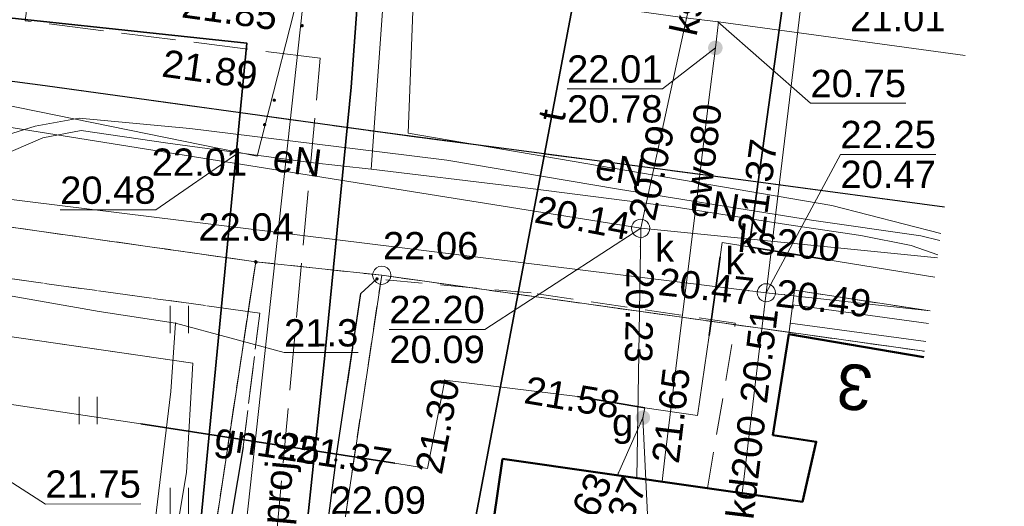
# Model space of a CAD drawing. Extents: x 7395144 to 7395446, y 6007497 to 6007827.
# Tile 20 of 62: x 7395413 to 7395440, y 6007538 to 6007551. Entities that reach past the tile are written whole.
import ezdxf
from ezdxf.enums import TextEntityAlignment as Align

# ---------------------------------------------------------------- set-up
doc = ezdxf.new("R2010")
doc.units = 0
doc.header["$PDSIZE"] = 0.75
for name, pattern in [('PRZER1-1', [2, 1, -1]), ('PRZER2-1', [3, 2, -1]), ('PRZER3-1', [4, 3, -1])]:
    doc.linetypes.add(name, pattern=pattern)
doc.layers.get('0').update_dxf_attribs({"linetype": 'CONTINUOUS', "lineweight": 13})
for name, color, linetype, lineweight in [('GEPADR', 7, 'CONTINUOUS', 18), ('GEPADR_O', 7, 'CONTINUOUS', 18), ('GEPPGD', 7, 'CONTINUOUS', 18), ('GESBZO', 7, 'CONTINUOUS', 50), ('GESDZI', 7, 'CONTINUOUS', 18), ('GESSCH', 7, 'CONTINUOUS', 18), ('GSLKRW', 7, 'CONTINUOUS', 25), ('GSPWPS', 7, 'CONTINUOUS', 13), ('GSPWPS_O', 7, 'CONTINUOUS', 13), ('GSSKOA', 7, 'PRZER3-1', 18), ('GSSKOD', 7, 'PRZER2-1', 18), ('GSSUTR', 7, 'PRZER2-1', 18), ('GULLOB', 7, 'CONTINUOUS', 35), ('GUPPRZ', 7, 'CONTINUOUS', 18), ('GUPPRZ_O', 7, 'CONTINUOUS', 18)]:
    doc.layers.add(name, color=color, linetype=linetype, lineweight=lineweight)
for name, color, linetype, lineweight, true_color in [('GESUZY', 7, 'PRZER1-1', 18, 0x008000), ('GULCPR', 7, 'CONTINUOUS', 18, 0xd200d2), ('GULCPR_O', 7, 'CONTINUOUS', 18, 0xd200d2), ('GULEPR', 1, 'CONTINUOUS', 18, 0xff0000), ('GULEPR_O', 1, 'CONTINUOUS', 18, 0xff0000), ('GULGPR', 7, 'CONTINUOUS', 18, 0xbfbf00), ('GULGPR_O', 7, 'CONTINUOUS', 18, 0xbfbf00), ('GULKPR', 7, 'CONTINUOUS', 18, 0x803300), ('GULKPR_O', 7, 'CONTINUOUS', 18, 0x803300), ('GULTPR', 7, 'CONTINUOUS', 18, 0xff9100), ('GULTPR_O', 7, 'CONTINUOUS', 18, 0xff9100), ('GULWPR', 5, 'CONTINUOUS', 18, 0x0000ff), ('GULWPR_O', 5, 'CONTINUOUS', 18, 0x0000ff), ('GUPGZA', 7, 'CONTINUOUS', 18, 0xbfbf00), ('GUPGZA_O', 7, 'CONTINUOUS', 18, 0xbfbf00), ('GUPKSD', 7, 'CONTINUOUS', 18, 0x803300), ('GUPKSD_O', 7, 'CONTINUOUS', 18, 0x803300), ('GUPWZA', 5, 'CONTINUOUS', 18, 0x0000ff)]:
    doc.layers.add(name, color=color, linetype=linetype, lineweight=lineweight, true_color=true_color)
doc.styles.add('GEO-INFO', font='arial.ttf')

# ---------------------------------------------------------------- blocks, each defined once
blk = doc.blocks.new('KOLO')
blk.add_hatch(color=0).paths.add_polyline_path([(-0.5, 0), (-0.482963, -0.12941), (-0.433013, -0.25), (-0.353553, -0.353553), (-0.25, -0.433013), (-0.12941, -0.482963), (0, -0.5), (0.12941, -0.482963), (0.25, -0.433013), (0.353553, -0.353553), (0.433013, -0.25), (0.482963, -0.12941), (0.5, 0), (0.482963, 0.12941), (0.433013, 0.25), (0.353553, 0.353553), (0.25, 0.433013), (0.12941, 0.482963), (0, 0.5), (-0.12941, 0.482963), (-0.25, 0.433013), (-0.353553, 0.353553), (-0.433013, 0.25), (-0.482963, 0.12941)])
blk = doc.blocks.new('POINT')
at = {"color": 0}
blk.add_point((0, 0), dxfattribs=at)
blk = doc.blocks.new('OKRAG_PELNY')
at = {"color": 0}
blk.add_lwpolyline([(0, 0.5), (0.12941, 0.482963), (0.25, 0.433013), (0.353553, 0.353553), (0.433013, 0.25), (0.482963, 0.12941), (0.5, 0), (0.482963, -0.12941), (0.433013, -0.25), (0.353553, -0.353553), (0.25, -0.433013), (0.12941, -0.482963), (0, -0.5), (-0.12941, -0.482963), (-0.25, -0.433013), (-0.353553, -0.353553), (-0.433013, -0.25), (-0.482963, -0.12941), (-0.5, 0), (-0.482963, 0.12941), (-0.433013, 0.25), (-0.353553, 0.353553), (-0.25, 0.433013), (-0.12941, 0.482963)], close=True, dxfattribs=at)
blk = doc.blocks.new('EPPGN')
blk.add_hatch(color=0).paths.add_polyline_path([(0, -0.09), (0.027812, -0.085595), (0.052901, -0.072812), (0.072812, -0.052901), (0.085595, -0.027812), (0.09, 0), (0.085595, 0.027812), (0.072812, 0.052901), (0.052901, 0.072812), (0.027812, 0.085595), (0, 0.09), (-0.027812, 0.085595), (-0.052901, 0.072812), (-0.072812, 0.052901), (-0.085595, 0.027812), (-0.09, 0), (-0.085595, -0.027812), (-0.072812, -0.052901), (-0.052901, -0.072812), (-0.027812, -0.085595)])
blk = doc.blocks.new('EPPGS')
at = {"color": 0}
blk.add_lwpolyline([(0, 0.5), (0.154508, 0.475528), (0.293893, 0.404508), (0.404508, 0.293893), (0.475528, 0.154508), (0.5, 0), (0.475528, -0.154508), (0.404508, -0.293893), (0.293893, -0.404508), (0.154508, -0.475528), (0, -0.5), (-0.154508, -0.475528), (-0.293893, -0.404508), (-0.404508, -0.293893), (-0.475528, -0.154508), (-0.5, 0), (-0.475528, 0.154508), (-0.404508, 0.293893), (-0.293893, 0.404508), (-0.154508, 0.475528)], close=True, dxfattribs=at)

msp = doc.modelspace()

# ---------------------------------------------------------------- hatches: boundary and pattern name
at = {"layer": 'GSSUTR', "linetype": 'Continuous', "lineweight": 18}
h = msp.add_hatch(dxfattribs=at)
h.set_pattern_fill('PTTU04', scale=0.5, style=0)
h.set_pattern_definition([(90, (7390000, 6000000), (-2.5, 2.5), [0.75, -4.25]), (90, (7390000.5, 6000000), (-2.5, 2.5), [0.75, -4.25])])
h.paths.add_polyline_path([(7395408.11, 6007544.69), (7395407.82, 6007544.43), (7395407.17, 6007538.22), (7395406.598, 6007534.86), (7395408.694, 6007534.549), (7395408.74, 6007534.82), (7395413.78, 6007533.99), (7395412.12, 6007521.84), (7395401.37, 6007523.36), (7395401.2, 6007522.17), (7395386.65, 6007524.23), (7395386.82, 6007525.42), (7395365.66, 6007528.42), (7395365.5, 6007527.24), (7395356.93, 6007528.45), (7395358.76, 6007540.72), (7395364.471, 6007539.914), (7395365.433, 6007546.082), (7395365.472, 6007546.236), (7395366.56, 6007550.56), (7395364.62, 6007550.82), (7395356.201, 6007543.449), (7395353.857, 6007541.397), (7395352.588, 6007532.833), (7395352.05, 6007529.2), (7395351.887, 6007528.09), (7395350.87, 6007521.16), (7395350.53, 6007520.29), (7395351.91, 6007519.31), (7395353.16, 6007517.86), (7395353.86, 6007516.15), (7395353.95, 6007513.81), (7395353.12, 6007512.03), (7395351.6, 6007510.18), (7395351.503, 6007510.131), (7395353.382, 6007509.83), (7395359.8, 6007510.99), (7395380.44, 6007514.04), (7395398.61, 6007515.91), (7395408.12, 6007515.99), (7395415.35, 6007514.69), (7395419.51, 6007539.38), (7395419.96, 6007543.05)], flags=0)

# ---------------------------------------------------------------- linework, layer by layer
at = {"layer": 'GESBZO', "color": 7, "linetype": 'Continuous', "lineweight": 50, "elevation": 10.18}
for points in [[(7395426.63, 6007539.05), (7395434.86, 6007537.87), (7395435.24, 6007539.52), (7395434.05, 6007539.7), (7395434.49, 6007542.47), (7395438.193, 6007541.84)], [(7395436.097, 6007526.548), (7395432.39, 6007527.07), (7395432.21, 6007525.87), (7395424.88, 6007526.94), (7395426.63, 6007539.05)]]:
    msp.add_lwpolyline(points, dxfattribs=at)
at = {"layer": 'GESDZI', "color": 7, "linetype": 'Continuous', "lineweight": 18, "elevation": 10.22}
for points in [[(7395438.215, 6007542.003), (7395423.31, 6007544.09), (7395419.85, 6007544.46), (7395355.62, 6007553.56), (7395350.74, 6007520.3), (7395346.562, 6007510.921)], [(7395353.382, 6007509.83), (7395359.8, 6007510.99), (7395380.44, 6007514.04), (7395398.61, 6007515.91), (7395408.12, 6007515.99), (7395415.35, 6007514.69), (7395419.85, 6007544.46), (7395355.62, 6007553.56), (7395350.74, 6007520.3), (7395346.562, 6007510.921)], [(7395353.382, 6007509.83), (7395359.8, 6007510.99), (7395380.44, 6007514.04), (7395398.61, 6007515.91), (7395408.12, 6007515.99), (7395415.35, 6007514.69), (7395419.85, 6007544.46), (7395423.31, 6007544.09), (7395418.78, 6007514.06), (7395433.8, 6007510.91), (7395433.948, 6007510.871)], [(7395423.31, 6007544.09), (7395418.78, 6007514.06), (7395433.8, 6007510.91), (7395433.948, 6007510.871)], [(7395438.215, 6007542.003), (7395423.31, 6007544.09)]]:
    msp.add_lwpolyline(points, dxfattribs=at)
at = {"layer": 'GESSCH', "color": 7, "linetype": 'Continuous', "lineweight": 18, "elevation": 10.18}
for points in [[(7395438.193, 6007541.84), (7395434.49, 6007542.47), (7395434.64, 6007543.68)], [(7395434.64, 6007543.68), (7395438.367, 6007543.109)]]:
    msp.add_lwpolyline(points, dxfattribs=at)
at = {"layer": 'GESSCH', "color": 7, "linetype": 'Continuous', "lineweight": 18, "elevation": 10.18, "flags": 128}
for points in [[(7395438.319, 6007542.764), (7395434.59, 6007543.275)], [(7395438.251, 6007542.269), (7395434.528, 6007542.779)]]:
    msp.add_lwpolyline(points, dxfattribs=at)
at = {"layer": 'GESUZY', "color": 96, "linetype": 'PRZER1-1', "lineweight": 18, "ltscale": 0.5, "true_color": 0x008000, "elevation": 10.08}
for points in [[(7395438.215, 6007542.003), (7395423.31, 6007544.09), (7395419.85, 6007544.46), (7395355.62, 6007553.56), (7395350.74, 6007520.3), (7395346.562, 6007510.921)], [(7395346.562, 6007510.921), (7395350.74, 6007520.3), (7395355.62, 6007553.56), (7395419.85, 6007544.46), (7395415.35, 6007514.69), (7395408.12, 6007515.99), (7395398.61, 6007515.91), (7395380.44, 6007514.04), (7395359.8, 6007510.99), (7395353.382, 6007509.83)], [(7395353.382, 6007509.83), (7395359.8, 6007510.99), (7395380.44, 6007514.04), (7395398.61, 6007515.91), (7395408.12, 6007515.99), (7395415.35, 6007514.69), (7395419.85, 6007544.46), (7395423.31, 6007544.09), (7395418.78, 6007514.06), (7395433.8, 6007510.91), (7395433.948, 6007510.871)], [(7395433.948, 6007510.871), (7395433.8, 6007510.91), (7395418.78, 6007514.06), (7395423.31, 6007544.09), (7395438.215, 6007542.003)]]:
    msp.add_lwpolyline(points, dxfattribs=at)
at = {"layer": 'GSLKRW', "color": 7, "linetype": 'Continuous', "lineweight": 25, "elevation": 10.18}
for points in [[(7395438.758, 6007545.963), (7395433.722, 6007546.637), (7395423.34, 6007548.007), (7395414.073, 6007549.294), (7395404.272, 6007550.583), (7395394.249, 6007552.01), (7395382.426, 6007553.555), (7395373.26, 6007554.811), (7395365.076, 6007555.916), (7395354.115, 6007557.391), (7395343, 6007558.85), (7395336.639, 6007559.76), (7395329.342, 6007560.793), (7395317.62, 6007562.307)], [(7395422.05, 6007539.02), (7395422.74, 6007543.59), (7395423.18, 6007543.99)], [(7395419.51, 6007539.38), (7395415.35, 6007514.69), (7395408.12, 6007515.99), (7395398.61, 6007515.91), (7395380.44, 6007514.04), (7395359.8, 6007510.99), (7395353.382, 6007509.83)], [(7395422.05, 6007539.02), (7395418.784, 6007514.065), (7395433.8, 6007510.91), (7395433.948, 6007510.871)]]:
    msp.add_lwpolyline(points, dxfattribs=at)
at = {"layer": 'GSSKOA', "color": 7, "linetype": 'PRZER3-1', "lineweight": 18, "ltscale": 0.5, "elevation": 10.18}
msp.add_lwpolyline([(7395317.62, 6007562.307), (7395329.342, 6007560.793), (7395336.639, 6007559.76), (7395343, 6007558.85), (7395354.115, 6007557.391), (7395365.076, 6007555.916), (7395373.26, 6007554.811), (7395382.426, 6007553.555), (7395394.249, 6007552.01), (7395404.272, 6007550.583), (7395414.073, 6007549.294), (7395423.34, 6007548.007), (7395433.722, 6007546.637), (7395438.758, 6007545.963)], dxfattribs=at)
at = {"layer": 'GSSKOD', "color": 7, "linetype": 'PRZER2-1', "lineweight": 18, "ltscale": 0.5, "elevation": 10.18}
for points in [[(7395317.62, 6007562.307), (7395329.342, 6007560.793), (7395336.639, 6007559.76), (7395343, 6007558.85), (7395354.115, 6007557.391), (7395365.076, 6007555.916), (7395373.26, 6007554.811), (7395382.426, 6007553.555), (7395394.249, 6007552.01), (7395404.272, 6007550.583), (7395414.073, 6007549.294), (7395423.34, 6007548.007), (7395433.722, 6007546.637), (7395438.758, 6007545.963)], [(7395415.35, 6007514.69), (7395419.51, 6007539.38), (7395419.96, 6007543.05), (7395408.11, 6007544.69), (7395407.82, 6007544.43), (7395407.17, 6007538.22), (7395403.41, 6007538.84), (7395402.93, 6007536.07)], [(7395438.367, 6007543.109), (7395434.64, 6007543.68), (7395434.49, 6007542.47), (7395434.05, 6007539.7), (7395435.24, 6007539.52), (7395434.86, 6007537.87), (7395432.258, 6007538.243), (7395433.018, 6007542.776), (7395427.41, 6007543.603), (7395423.18, 6007543.99), (7395422.74, 6007543.59), (7395422.05, 6007539.02), (7395418.784, 6007514.065)]]:
    msp.add_lwpolyline(points, dxfattribs=at)
at = {"layer": 'GSSUTR', "color": 7, "linetype": 'PRZER2-1', "lineweight": 18, "ltscale": 0.5, "elevation": 10.1}
msp.add_lwpolyline([(7395365.66, 6007528.42), (7395386.82, 6007525.42), (7395386.65, 6007524.23), (7395401.2, 6007522.17), (7395401.37, 6007523.36), (7395412.12, 6007521.84), (7395413.78, 6007533.99), (7395408.74, 6007534.82), (7395408.694, 6007534.549), (7395406.598, 6007534.86), (7395407.17, 6007538.22), (7395407.82, 6007544.43), (7395408.11, 6007544.69), (7395419.96, 6007543.05), (7395419.51, 6007539.38), (7395415.35, 6007514.69), (7395408.12, 6007515.99), (7395398.61, 6007515.91), (7395380.44, 6007514.04), (7395359.8, 6007510.99)], dxfattribs=at)
at = {"layer": 'GULCPR', "color": 212, "linetype": 'PRZER3-1', "lineweight": 18, "ltscale": 0.5, "true_color": 0xd200d2, "elevation": 10.14}
msp.add_lwpolyline([(7395415.591, 6007504.481), (7395416.124, 6007507.539), (7395417.428, 6007515.38), (7395419.517, 6007526.992), (7395421.62, 6007550.048), (7395413.523, 6007551.076), (7395414.196, 6007556.198), (7395414.448, 6007557.66), (7395414.682, 6007559.057), (7395419.267, 6007558.279), (7395420.886, 6007567.624), (7395424.185, 6007586.654), (7395418.825, 6007587.595), (7395419.622, 6007591.792)], dxfattribs=at)
msp.add_lwpolyline([(7395415.591, 6007504.481), (7395416.124, 6007507.539), (7395417.428, 6007515.38), (7395419.517, 6007526.992), (7395421.62, 6007550.048), (7395413.523, 6007551.076), (7395414.196, 6007556.198), (7395414.448, 6007557.66), (7395414.682, 6007559.057), (7395419.267, 6007558.279), (7395420.886, 6007567.624), (7395424.185, 6007586.654), (7395418.825, 6007587.595), (7395419.622, 6007591.792)], dxfattribs=at)
at = {"layer": 'GULCPR', "color": 212, "linetype": 'Continuous', "lineweight": 18, "true_color": 0xd200d2, "elevation": 10.14}
msp.add_lwpolyline([(7395414.999, 6007560.86), (7395413.597, 6007552.72), (7395421.189, 6007551.925), (7395418.891, 6007530.879), (7395418.815, 6007530.257), (7395419.68, 6007526.234)], dxfattribs=at)
at = {"layer": 'GULEPR', "color": 1, "linetype": 'Continuous', "lineweight": 18, "true_color": 0xff0000, "elevation": 10.14}
for points in [[(7395438.658, 6007545.239), (7395435.666, 6007546.008), (7395424.039, 6007547.995), (7395424.288, 6007554.448), (7395425.258, 6007558.549), (7395424.782, 6007563.232), (7395423.792, 6007571.835), (7395422.864, 6007580.665), (7395422.271, 6007586.066), (7395421.77, 6007586.218), (7395420.658, 6007585.867), (7395416.045, 6007586.711)], [(7395438.658, 6007545.239), (7395435.666, 6007546.008), (7395424.039, 6007547.995), (7395424.288, 6007554.448), (7395425.258, 6007558.549), (7395424.782, 6007563.232), (7395423.792, 6007571.835), (7395423.455, 6007575.027), (7395423.111, 6007578.308), (7395422.864, 6007580.665), (7395422.271, 6007586.066), (7395421.77, 6007586.218), (7395420.658, 6007585.867), (7395416.045, 6007586.711)], [(7395420.86, 6007584.82), (7395421.47, 6007584.324), (7395421.824, 6007577.713), (7395422.259, 6007570.69), (7395422.622, 6007563.773), (7395422.88, 6007558.313), (7395423.446, 6007552.887), (7395423.022, 6007547.003)], [(7395411.181, 6007500.591), (7395411.769, 6007504.98), (7395412.806, 6007511.071), (7395413.854, 6007517.044), (7395415.279, 6007524.634), (7395416.67, 6007531.03), (7395417.947, 6007538.679), (7395418.123, 6007541.674), (7395412.975, 6007542.43), (7395411.255, 6007542.683), (7395402.183, 6007543.904), (7395393.098, 6007545.33), (7395393.339, 6007547.608), (7395394.297, 6007554.968), (7395395.07, 6007561.242), (7395396.034, 6007568.729), (7395397.076, 6007576.797), (7395397.759, 6007581.753), (7395398.279, 6007581.981), (7395399.014, 6007581.918), (7395400.404, 6007581.747), (7395403.896, 6007581.459), (7395407.502, 6007581.165)], [(7395407.504, 6007581.165), (7395403.896, 6007581.459), (7395401.306, 6007581.672), (7395400.404, 6007581.747), (7395399.014, 6007581.918), (7395398.279, 6007581.981), (7395397.759, 6007581.753), (7395397.076, 6007576.797), (7395396.034, 6007568.729), (7395395.07, 6007561.242), (7395394.297, 6007554.968), (7395393.339, 6007547.608), (7395393.098, 6007545.33), (7395402.183, 6007543.904), (7395411.255, 6007542.683), (7395412.975, 6007542.43), (7395415.546, 6007542.053), (7395418.123, 6007541.674), (7395417.947, 6007538.679), (7395416.67, 6007531.03)], [(7395416.397, 6007531.579), (7395417.524, 6007540.9), (7395417.649, 6007542.777), (7395415.554, 6007543.095), (7395409.097, 6007544.231), (7395402.872, 6007545.213), (7395398.112, 6007545.702), (7395395.368, 6007546.428), (7395394.174, 6007546.385), (7395394.157, 6007547.157), (7395394.933, 6007558.242), (7395395.757, 6007559.528), (7395397.43, 6007563.44), (7395396.679, 6007567.88), (7395395.691, 6007570.079), (7395395.744, 6007571.007), (7395396.431, 6007573.783), (7395395.72, 6007575.206), (7395395.739, 6007577.138), (7395396.257, 6007578.872), (7395397.651, 6007581.738), (7395400.072, 6007581.681), (7395407.423, 6007580.688)], [(7395438.632, 6007545.047), (7395438.116, 6007545.171), (7395435.112, 6007545.603), (7395429.812, 6007546.456), (7395425.095, 6007547.254), (7395423.249, 6007547.475), (7395418.041, 6007548.119), (7395415.003, 6007548.4), (7395413.797, 6007548.181), (7395412.891, 6007547.895), (7395412.132, 6007547.475), (7395411.466, 6007546.873), (7395410.787, 6007546.016), (7395410.365, 6007545.222), (7395410.064, 6007544.295), (7395409.346, 6007541.658)], [(7395423.022, 6007547.003), (7395421.352, 6007547.188), (7395417.436, 6007547.717), (7395415.062, 6007548.066), (7395414.009, 6007547.864), (7395412.787, 6007547.34), (7395411.942, 6007546.722), (7395411.322, 6007546.039), (7395410.869, 6007545.12), (7395409.742, 6007541.435), (7395407.55, 6007533.771)], [(7395423.022, 6007547.003), (7395421.352, 6007547.188), (7395417.436, 6007547.717), (7395415.062, 6007548.066), (7395414.009, 6007547.864), (7395412.787, 6007547.34), (7395411.942, 6007546.722), (7395411.322, 6007546.039), (7395410.869, 6007545.12), (7395409.742, 6007541.435), (7395407.55, 6007533.771)], [(7395438.578, 6007544.654), (7395437.849, 6007544.905), (7395436.464, 6007545.179), (7395434.419, 6007545.485), (7395431.339, 6007545.972), (7395426.966, 6007546.524), (7395423.022, 6007547.003)], [(7395438.578, 6007544.654), (7395437.849, 6007544.905), (7395436.464, 6007545.179), (7395434.419, 6007545.485), (7395431.339, 6007545.972), (7395426.966, 6007546.524), (7395423.022, 6007547.003)]]:
    msp.add_lwpolyline(points, dxfattribs=at)
at = {"layer": 'GULGPR', "color": 52, "linetype": 'Continuous', "lineweight": 18, "true_color": 0xbfbf00, "elevation": 10.14}
for points in [[(7395433.4, 6007544.87), (7395434.96, 6007556.18), (7395435.2, 6007556.51), (7395437.153, 6007559.683)], [(7395407.47, 6007539.51), (7395409.18, 6007539.15), (7395412.27, 6007540.27), (7395413.03, 6007540.56), (7395416.7, 6007540.01), (7395423.67, 6007538.93), (7395424.57, 6007538.78), (7395425.04, 6007541.21), (7395428.69, 6007540.76), (7395430.53, 6007540.45), (7395431.98, 6007540.24), (7395432.3, 6007542.44), (7395432.6, 6007544.6), (7395432.66, 6007544.99), (7395433.4, 6007544.87), (7395435.5, 6007544.52), (7395438.493, 6007544.034)], [(7395430.53, 6007540.45), (7395430.48, 6007540.18), (7395429.783, 6007538.598)]]:
    msp.add_lwpolyline(points, dxfattribs=at)
at = {"layer": 'GULKPR', "color": 36, "linetype": 'Continuous', "lineweight": 18, "true_color": 0x803300, "elevation": 10.14}
for points in [[(7395430.422, 6007545.381), (7395433.333, 6007558.759), (7395440.403, 6007557.967)], [(7395433.869, 6007543.609), (7395434.873, 6007551.94)], [(7395396.465, 6007550.81), (7395430.422, 6007545.381)], [(7395387.1, 6007549.864), (7395404.324, 6007547.256), (7395433.869, 6007543.609), (7395438.367, 6007543.109)], [(7395430.422, 6007545.381), (7395430.315, 6007538.522)], [(7395430.422, 6007545.381), (7395438.566, 6007544.565)], [(7395433.869, 6007543.609), (7395433.209, 6007538.107)]]:
    msp.add_lwpolyline(points, dxfattribs=at)
at = {"layer": 'GULLOB', "color": 7, "linetype": 'Continuous', "lineweight": 35, "elevation": 10.12}
for points in [[(7395417.673, 6007530.392), (7395419.603, 6007550.464), (7395411.961, 6007551.274), (7395413.668, 6007561.082)], [(7395416.331, 6007560.638), (7395415.232, 6007554.167), (7395422.774, 6007553.386), (7395422.468, 6007549.254), (7395421.749, 6007541.884), (7395420.501, 6007530.056)], [(7395433.4, 6007544.87), (7395434.96, 6007556.18)], [(7395423.854, 6007526.695), (7395429.297, 6007555.442)], [(7395433.4, 6007544.87), (7395435.5, 6007544.52)], [(7395432.3, 6007542.44), (7395432.6, 6007544.6)], [(7395428.69, 6007540.76), (7395430.53, 6007540.45)], [(7395416.7, 6007540.01), (7395423.67, 6007538.93)]]:
    msp.add_lwpolyline(points, dxfattribs=at)
at = {"layer": 'GULTPR', "color": 30, "linetype": 'Continuous', "lineweight": 18, "true_color": 0xff9100, "elevation": 10.14}
msp.add_lwpolyline([(7395423.795, 6007526.197), (7395423.854, 6007526.695), (7395429.297, 6007555.442), (7395429.315, 6007555.748), (7395429.438, 6007556.029), (7395426.302, 6007566.673), (7395426.366, 6007566.916)], dxfattribs=at)
at = {"layer": 'GULWPR', "color": 5, "linetype": 'Continuous', "lineweight": 18, "true_color": 0x0000ff, "elevation": 10.14}
for points in [[(7395393.402, 6007552.535), (7395400.936, 6007551.048), (7395412.834, 6007548.794), (7395419.888, 6007547.359), (7395421.236, 6007552.637), (7395422.592, 6007559.136), (7395423.303, 6007562.46), (7395423.845, 6007565.001), (7395424.299, 6007567.119), (7395425.366, 6007571.95)], [(7395439.329, 6007550.127), (7395432.557, 6007551.046), (7395431.566, 6007551.165), (7395421.209, 6007552.612), (7395414.739, 6007553.485), (7395402.71, 6007554.94)], [(7395431.006, 6007538.423), (7395431.087, 6007539.073), (7395431.462, 6007542.123), (7395431.969, 6007546.249), (7395432.285, 6007548.829), (7395432.47, 6007550.333), (7395432.557, 6007551.046)]]:
    msp.add_lwpolyline(points, dxfattribs=at)
at = {"layer": 'GUPPRZ_O', "color": 5, "linetype": 'Continuous', "lineweight": 9, "true_color": 0x0000ff, "elevation": 10.8, "flags": 128}
for points in [[(7395437.703, 6007548.814), (7395435.083, 6007548.811), (7395432.54, 6007551.048)], [(7395428.4, 6007549.204), (7395431.02, 6007549.206), (7395432.47, 6007550.333)], [(7395428.4, 6007549.204), (7395431.02, 6007549.206)], [(7395414.484, 6007545.883), (7395417.105, 6007545.885), (7395419.39, 6007547.46)]]:
    msp.add_lwpolyline(points, dxfattribs=at)
at = {"layer": 'GUPPRZ_O', "color": 36, "linetype": 'Continuous', "lineweight": 9, "true_color": 0x803300, "elevation": 10.8, "flags": 128}
for points in [[(7395438.524, 6007547.408), (7395435.903, 6007547.406), (7395433.869, 6007543.609)], [(7395435.903, 6007547.406), (7395438.524, 6007547.408)], [(7395423.518, 6007542.601), (7395426.139, 6007542.603), (7395430.422, 6007545.381)], [(7395423.518, 6007542.601), (7395426.139, 6007542.603)], [(7395416.697, 6007537.81), (7395414.077, 6007537.808), (7395412.047, 6007539.103)], [(7395414.077, 6007537.808), (7395416.697, 6007537.81)]]:
    msp.add_lwpolyline(points, dxfattribs=at)
at = {"layer": 'GUPPRZ_O', "color": 1, "linetype": 'Continuous', "lineweight": 9, "true_color": 0xff0000, "elevation": 10.8, "flags": 128}
msp.add_lwpolyline([(7395422.668, 6007541.967), (7395420.629, 6007541.965), (7395417.649, 6007542.777)], dxfattribs=at)
at = {"layer": 'GUPPRZ_O', "color": 52, "linetype": 'Continuous', "lineweight": 9, "true_color": 0xbfbf00, "elevation": 10.8, "flags": 128}
msp.add_lwpolyline([(7395433.29, 6007536.199), (7395430.669, 6007536.199), (7395430.48, 6007540.18)], dxfattribs=at)

# ---------------------------------------------------------------- block references
at = {"layer": 'GEPADR', "color": 7, "lineweight": 18}
msp.add_blockref('POINT', (7395436.445, 6007541.466, 10.28), dxfattribs=at)
at = {"layer": 'GEPPGD', "color": 7, "lineweight": 18, "xscale": 0.5, "yscale": 0.5}
for name, p in [('EPPGN', (7395419.85, 6007544.46, 10.24)), ('EPPGS', (7395423.31, 6007544.09, 10.24))]:
    msp.add_blockref(name, p, dxfattribs=at)
at = {"layer": 'GSPWPS', "color": 7, "lineweight": 13, "xscale": 0.09, "yscale": 0.09}
for p in [(7395421.126, 6007550.942, 10.08), (7395420.36, 6007548.896, 10.08), (7395420.095, 6007548.223, 10.08), (7395419.86, 6007544.45, 10.08), (7395423.18, 6007543.99, 10.08), (7395422.05, 6007539.02, 10.08)]:
    msp.add_blockref('KOLO', p, dxfattribs=at)
at = {"layer": 'GUPGZA', "color": 52, "lineweight": 18, "true_color": 0xbfbf00, "xscale": 0.4, "yscale": 0.4}
msp.add_blockref('KOLO', (7395430.48, 6007540.18, 10.16), dxfattribs=at)
at = {"layer": 'GUPKSD', "color": 36, "lineweight": 18, "true_color": 0x803300, "xscale": 0.5, "yscale": 0.5}
for p in [(7395430.422, 6007545.381, 10.16), (7395433.869, 6007543.609, 10.16)]:
    msp.add_blockref('OKRAG_PELNY', p, dxfattribs=at)
at = {"layer": 'GUPPRZ', "color": 5, "lineweight": 18, "true_color": 0x0000ff}
for p in [(7395432.54, 6007551.048, 10.16), (7395432.47, 6007550.333, 10.16), (7395419.39, 6007547.46, 10.16), (7395431.087, 6007539.073, 10.16)]:
    msp.add_blockref('POINT', p, dxfattribs=at)
at = {"layer": 'GUPPRZ', "color": 36, "lineweight": 18, "true_color": 0x803300}
for p in [(7395430.529, 6007545.87, 10.16), (7395429.929, 6007545.46, 10.16), (7395430.422, 6007545.381, 10.16), (7395430.414, 6007544.881, 10.16), (7395433.373, 6007543.67, 10.16), (7395433.869, 6007543.609, 10.16), (7395434.366, 6007543.554, 10.16), (7395433.81, 6007543.113, 10.16)]:
    msp.add_blockref('POINT', p, dxfattribs=at)
at = {"layer": 'GUPPRZ', "color": 52, "lineweight": 18, "true_color": 0xbfbf00}
for p in [(7395433.4, 6007544.87, 10.16), (7395425.04, 6007541.21, 10.16), (7395430.53, 6007540.45, 10.16), (7395430.48, 6007540.18, 10.16), (7395423.67, 6007538.93, 10.16), (7395429.81, 6007538.66, 10.16)]:
    msp.add_blockref('POINT', p, dxfattribs=at)
at = {"layer": 'GUPPRZ', "color": 1, "lineweight": 18, "true_color": 0xff0000}
msp.add_blockref('POINT', (7395417.649, 6007542.777, 10.16), dxfattribs=at)
at = {"layer": 'GUPWZA', "color": 5, "lineweight": 18, "true_color": 0x0000ff, "xscale": 0.4, "yscale": 0.4, "rotation": 262.6428045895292}
msp.add_blockref('KOLO', (7395432.47, 6007550.333, 10.16), dxfattribs=at)

# ---------------------------------------------------------------- texts
at = {"layer": 'GEPADR_O', "color": 7, "linetype": 'Continuous', "lineweight": 0, "style": 'GEO-INFO'}
msp.add_text('3', height=1.25, rotation=173.8343, dxfattribs=at).set_placement((7395436.288, 6007541.013, 10.8), align=Align.MIDDLE)
at = {"layer": 'GSPWPS_O', "color": 7, "linetype": 'Continuous', "lineweight": 0, "style": 'GEO-INFO'}
for s, rotation, p in [('21.85', 352.0933, (7395419.141, 6007551.366, 10.8)), ('21.89', 352.0933, (7395418.595, 6007549.74, 10.8)), ('22.01', 0.0456, (7395418.305, 6007547.196, 10.8)), ('22.04', 0.0456, (7395419.586, 6007545.415, 10.8)), ('22.06', 0.0456, (7395424.654, 6007544.903, 10.8)), ('22.09', 0.0456, (7395423.215, 6007537.916, 10.8))]:
    msp.add_text(s, height=0.75, rotation=rotation, dxfattribs=at).set_placement(p, align=Align.MIDDLE)
at = {"layer": 'GULCPR_O', "color": 212, "linetype": 'Continuous', "lineweight": 0, "true_color": 0xd200d2, "style": 'GEO-INFO'}
msp.add_text('proj.c', height=0.75, rotation=84.7897, dxfattribs=at).set_placement((7395420.568, 6007538.52, 10.8), align=Align.MIDDLE)
msp.add_text('proj.c', height=0.75, rotation=84.7897, dxfattribs=at).set_placement((7395420.568, 6007538.52, 10.8), align=Align.MIDDLE)
at = {"layer": 'GULEPR_O', "color": 1, "linetype": 'Continuous', "lineweight": 0, "true_color": 0xff0000, "style": 'GEO-INFO'}
msp.add_text('eN', height=0.75, rotation=352.5972, dxfattribs=at).set_placement((7395420.995, 6007547.236, 10.8), align=Align.MIDDLE)
for rotation, p in [(350.3021, (7395429.853, 6007547.002, 10.8)), (350.3021, (7395429.853, 6007547.002, 10.8)), (350.857, (7395432.462, 6007546.03, 10.8))]:
    msp.add_text('eN', height=0.75, rotation=rotation, dxfattribs=at).set_placement(p, align=Align.MIDDLE_CENTER)
at = {"layer": 'GULGPR_O', "color": 52, "linetype": 'Continuous', "lineweight": 0, "true_color": 0xbfbf00, "style": 'GEO-INFO'}
msp.add_text('gn125', height=0.75, rotation=351.1921, dxfattribs=at).set_placement((7395420.185, 6007539.47, 10.8), align=Align.MIDDLE_CENTER)
msp.add_text('gn63', height=0.75, rotation=66.2126, dxfattribs=at).set_placement((7395428.945, 6007537.486, 10.8), align=Align.MIDDLE)
at = {"layer": 'GULKPR_O', "color": 36, "linetype": 'Continuous', "lineweight": 0, "true_color": 0x803300, "style": 'GEO-INFO'}
for rotation, p in [(77.724, (7395431.877, 6007552.07, 10.8)), (354.2805, (7395434.494, 6007544.973, 10.8))]:
    msp.add_text('ks200', height=0.75, rotation=rotation, dxfattribs=at).set_placement(p, align=Align.MIDDLE_CENTER)
msp.add_text('kd200', height=0.75, rotation=83.1245, dxfattribs=at).set_placement((7395433.295, 6007538.825, 10.8), align=Align.MIDDLE)
at = {"layer": 'GULTPR_O', "color": 30, "linetype": 'Continuous', "lineweight": 0, "true_color": 0xff9100, "style": 'GEO-INFO'}
msp.add_text('t', height=0.75, rotation=79.1138, dxfattribs=at).set_placement((7395427.978, 6007548.477, 10.8), align=Align.MIDDLE)
at = {"layer": 'GULWPR_O', "color": 5, "linetype": 'Continuous', "lineweight": 0, "true_color": 0x0000ff, "style": 'GEO-INFO'}
msp.add_text('wo80', height=0.75, rotation=83.1245, dxfattribs=at).set_placement((7395432.128, 6007547.549, 10.8), align=Align.MIDDLE)
at = {"layer": 'GUPGZA_O', "color": 52, "linetype": 'Continuous', "lineweight": 0, "true_color": 0xbfbf00, "style": 'GEO-INFO'}
msp.add_text('g', height=0.75, dxfattribs=at).set_placement((7395430.217, 6007539.681, 10.8), align=Align.RIGHT)
at = {"layer": 'GUPKSD_O', "color": 36, "linetype": 'Continuous', "lineweight": 0, "true_color": 0x803300, "style": 'GEO-INFO'}
for p in [(7395431.336, 6007544.466, 10.8), (7395433.273, 6007544.115, 10.8)]:
    msp.add_text('k', height=0.75, dxfattribs=at).set_placement(p, align=Align.RIGHT)
at = {"layer": 'GUPPRZ_O', "color": 36, "linetype": 'Continuous', "lineweight": 0, "true_color": 0x803300, "style": 'GEO-INFO'}
for s, p in [('21.01', (7395436.168, 6007550.789, 10.8)), ('22.25', (7395435.903, 6007547.579, 10.8)), ('20.47', (7395435.904, 6007546.484, 10.8)), ('22.20', (7395423.518, 6007542.773, 10.8)), ('20.09', (7395423.519, 6007541.678, 10.8)), ('21.75', (7395414.076, 6007537.981, 10.8))]:
    msp.add_text(s, height=0.75, rotation=0.0456, dxfattribs=at).set_placement(p)
at = {"layer": 'GUPPRZ_O', "color": 5, "linetype": 'Continuous', "lineweight": 0, "true_color": 0x0000ff, "style": 'GEO-INFO'}
for s, p in [('22.01', (7395428.399, 6007549.377, 10.8)), ('20.78', (7395428.4, 6007548.282, 10.8))]:
    msp.add_text(s, height=0.75, rotation=0.0456, dxfattribs=at).set_placement(p)
for s, p in [('20.75', (7395436.393, 6007549.355, 10.8)), ('20.48', (7395415.794, 6007546.426, 10.8))]:
    msp.add_text(s, height=0.75, rotation=0.0456, dxfattribs=at).set_placement(p, align=Align.MIDDLE_CENTER)
at = {"layer": 'GUPPRZ_O', "color": 36, "linetype": 'Continuous', "lineweight": 0, "true_color": 0x803300, "style": 'GEO-INFO'}
for s, rotation, p in [('20.09', 77.9679, (7395430.713, 6007546.907, 10.8)), ('20.14', 349.1594, (7395428.826, 6007545.668, 10.8)), ('20.47', 353.7431, (7395432.219, 6007543.781, 10.8)), ('20.23', 268.9453, (7395430.385, 6007542.998, 10.8)), ('20.49', 353.1701, (7395435.439, 6007543.456, 10.8)), ('20.51', 83.1245, (7395433.667, 6007541.886, 10.8))]:
    msp.add_text(s, height=0.75, rotation=rotation, dxfattribs=at).set_placement(p, align=Align.MIDDLE)
at = {"layer": 'GUPPRZ_O', "color": 52, "linetype": 'Continuous', "lineweight": 0, "true_color": 0xbfbf00, "style": 'GEO-INFO'}
for s, rotation, p in [('21.37', 82.1467, (7395433.445, 6007545.218, 10.8)), ('21.30', 79.0533, (7395424.59, 6007538.66, 10.8)), ('21.58', 350.4367, (7395427.249, 6007540.955, 10.8)), ('21.37', 351.1921, (7395420.983, 6007539.347, 10.8)), ('21.37', 66.2126, (7395429.218, 6007536.083, 10.8))]:
    msp.add_text(s, height=0.75, rotation=rotation, dxfattribs=at).set_placement(p, align=Align.MIDDLE_LEFT)
at = {"layer": 'GUPPRZ_O', "color": 1, "linetype": 'Continuous', "lineweight": 0, "true_color": 0xff0000, "style": 'GEO-INFO'}
msp.add_text('21.3', height=0.75, rotation=0.0456, dxfattribs=at).set_placement((7395421.648, 6007542.509, 10.8), align=Align.MIDDLE_CENTER)
at = {"layer": 'GUPPRZ_O', "color": 5, "linetype": 'Continuous', "lineweight": 0, "true_color": 0x0000ff, "style": 'GEO-INFO'}
msp.add_text('21.65', height=0.75, rotation=83.1245, dxfattribs=at).set_placement((7395431.25, 6007540.242, 10.8), align=Align.MIDDLE)

doc.saveas('drawing.dxf')
